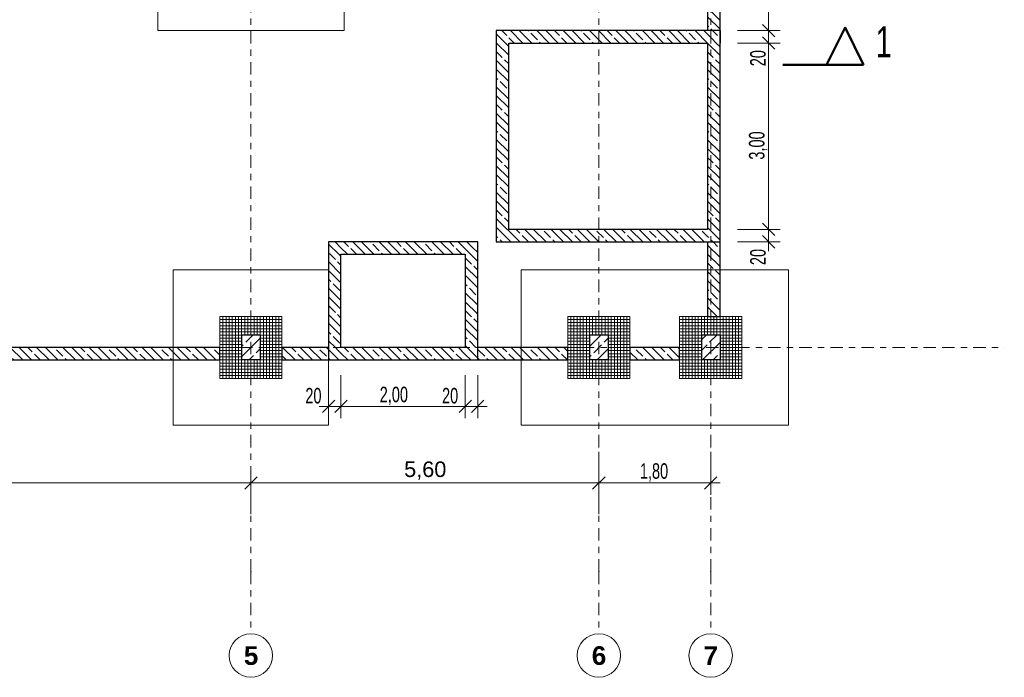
# Model space of a CAD drawing. Header units: metres. Extents: x -3.3 to 34.5, y -5.3 to 16.4.
# Tile 3 of 4: x 18.7 to 34.5, y -5.3 to 5.3. Entities that reach past the tile are written whole.
import ezdxf

# ---------------------------------------------------------------- set-up
doc = ezdxf.new("R2010")
doc.units = ezdxf.units.M
doc.header["$MEASUREMENT"] = 0
doc.set_wipeout_variables(frame=1)
for name, pattern in [('Raster', [0.4, 0.2, -0.1, 0, -0.1]), ('Untersicht', [0.2, 0.15, -0.05]), ('Wipeout_Contour', [1, 0, -1])]:
    doc.linetypes.add(name, pattern=pattern)
for name, color, linetype in [('85 Marker Schnitt.Marker', 7, 'Continuous'), ('Neubau_10 Stütze', 7, 'Continuous'), ('Neubau_10 Wand Aussen', 7, 'Continuous'), ('Neubau_20 Decke Roh', 7, 'Continuous'), ('Neubau_20 Fundamente', 7, 'Continuous'), ('Neubau_86 Achsraster', 7, 'Continuous'), ('Neubau_93 1_100 Bemaßung', 7, 'Continuous')]:
    doc.layers.add(name, color=color, linetype=linetype)
doc.styles.add('ERSTELLTER_STIL_1', font='arialbd.ttf')
doc.styles.add('ERSTELLTER_STIL_2', font='arial.ttf')
doc.styles.add('ERSTELLTER_STIL_3', font='GOTHIC.TTF', dxfattribs={"width": 0.7})
doc.dimstyles.new('ERSTELLTER_STIL__2', dxfattribs={"dimtxt": 0.25, "dimasz": 0.190285, "dimexe": 0.18, "dimexo": 0.5, "dimgap": 0, "dimtad": 1, "dimtih": 1, "dimtoh": 1, "dimzin": 0, "dimdsep": 46, "dimtxsty": 'ERSTELLTER_STIL_2', "dimblk": 'ARROWHEAD_6', "dimblk1": 'ARROWHEAD_6', "dimblk2": 'ARROWHEAD_6', "dimcen": 0.09, "dimclrd": 7, "dimclre": 7, "dimclrt": 7, "dimazin": 0, "dimtfac": 1, "dimtdec": 4, "dimtmove": 0, "dimatfit": 3, "dimfxl": 1, "dimtolj": 1, "dimtzin": 0, "dimarcsym": 0})
doc.dimstyles.new('ERSTELLTER_STIL__3', dxfattribs={"dimtxt": 0.25, "dimasz": 0.190285, "dimexe": 0.18, "dimexo": 0.5, "dimgap": 0, "dimtad": 1, "dimtih": 1, "dimtoh": 1, "dimzin": 0, "dimdsep": 46, "dimtxsty": 'ERSTELLTER_STIL_3', "dimblk": 'ARROWHEAD_6', "dimblk1": 'ARROWHEAD_6', "dimblk2": 'ARROWHEAD_6', "dimcen": 0.09, "dimclrd": 7, "dimclre": 7, "dimclrt": 7, "dimazin": 0, "dimtfac": 1, "dimtdec": 4, "dimtmove": 0, "dimatfit": 3, "dimfxl": 1, "dimtolj": 1, "dimtzin": 0, "dimarcsym": 0})
doc.dimstyles.new('ERSTELLTER_STIL__4', dxfattribs={"dimtxt": 0.25, "dimasz": 0.190285, "dimexe": 0.18, "dimexo": 0.5, "dimgap": 0, "dimtad": 1, "dimzin": 0, "dimdsep": 46, "dimtxsty": 'ERSTELLTER_STIL_3', "dimblk": 'ARROWHEAD_6', "dimblk1": 'ARROWHEAD_6', "dimblk2": 'ARROWHEAD_6', "dimcen": 0.09, "dimclrd": 7, "dimclre": 7, "dimclrt": 7, "dimazin": 0, "dimtfac": 1, "dimtdec": 4, "dimtmove": 0, "dimatfit": 3, "dimfxl": 1, "dimtolj": 1, "dimtzin": 0, "dimarcsym": 0})
pattern_1 = [(135, (0, 0), (0.212132, 0.212132), []), (135, (-0.0707, -0.0707), (0.212132, 0.212132), []), (135, (-0.14142, -0.14142), (0.212132, 0.212132), [0.15, -0.05])]
pattern_2 = [(45, (0, 0), (-0.1697056, 0.1697056), []), (45, (-0.08485, 0.08485), (-0.1697056, 0.1697056), [0.18, -0.06])]
pattern_3 = [(0, (0, 0), (0, 0.05), []), (90, (0, 0), (-0.05, 0), [])]

# ---------------------------------------------------------------- blocks, each defined once
blk = doc.blocks.new('*D6')
at = {"layer": 'Neubau_93 1_100 Bemaßung', "color": 7, "linetype": 'Continuous', "lineweight": 13, "transparency": 16777216}
for p, q in [((11.2, -2.68), (11.2, -1.992)), ((22.4, -2.68), (22.4, -1.992)), ((11.3, -2.08), (11.1, -2.28)), ((22.5, -2.08), (22.3, -2.28))]:
    blk.add_line(p, q, dxfattribs=at)
at = {"color": 254, "linetype": 'Wipeout_Contour', "lineweight": 0, "ltscale": 67.719249, "transparency": 16777216}
blk.add_wipeout([(16.334, -2.18), (17.266, -2.18), (17.266, -1.83), (16.334, -1.83)], dxfattribs=at).dxf.layer = 'Neubau_93 1_100 Bemaßung'
at = {"layer": 'Neubau_93 1_100 Bemaßung', "color": 7, "linetype": 'Continuous', "lineweight": 13, "transparency": 16777216}
blk.add_line((11.2, -2.18), (22.4, -2.18), dxfattribs=at)
at = {"layer": 'Neubau_93 1_100 Bemaßung', "color": 7, "lineweight": 13, "transparency": 16777216, "insert": (16.384, -2.13), "char_height": 0.25, "attachment_point": 7, "style": 'ERSTELLTER_STIL_2'}
blk.add_mtext('\\A1;11,20', dxfattribs=at)
blk = doc.blocks.new('ARROWHEAD_6')
at = {"color": 0, "linetype": 'Continuous', "lineweight": 0}
for p, q in [((0, 0), (-1, 0)), ((-0.5, -0.5), (0.5, 0.5))]:
    blk.add_line(p, q, dxfattribs=at)
blk = doc.blocks.new('*D7')
at = {"layer": 'Neubau_93 1_100 Bemaßung', "color": 7, "linetype": 'Continuous', "lineweight": 13, "transparency": 16777216}
for p, q in [((22.4, -2.68), (22.4, -1.992)), ((28, -2.68), (28, -1.992)), ((22.5, -2.08), (22.3, -2.28)), ((27.9, -2.28), (28.1, -2.08)), ((28, -2.18), (28.15, -2.18))]:
    blk.add_line(p, q, dxfattribs=at)
at = {"color": 254, "linetype": 'Wipeout_Contour', "lineweight": 0, "ltscale": 101.144243, "transparency": 16777216}
blk.add_wipeout([(24.816, -2.18), (25.584, -2.18), (25.584, -1.83), (24.816, -1.83)], dxfattribs=at).dxf.layer = 'Neubau_93 1_100 Bemaßung'
at = {"layer": 'Neubau_93 1_100 Bemaßung', "color": 7, "linetype": 'Continuous', "lineweight": 13, "transparency": 16777216}
blk.add_line((22.4, -2.18), (28, -2.18), dxfattribs=at)
at = {"layer": 'Neubau_93 1_100 Bemaßung', "color": 7, "lineweight": 13, "transparency": 16777216, "insert": (24.866, -2.13), "char_height": 0.25, "attachment_point": 7, "style": 'ERSTELLTER_STIL_2'}
blk.add_mtext('\\A1;5,60', dxfattribs=at)
blk = doc.blocks.new('*D8')
at = {"layer": 'Neubau_93 1_100 Bemaßung', "color": 7, "linetype": 'Continuous', "lineweight": 13, "transparency": 16777216}
for p, q in [((23.65, -1.135), (23.65, -0.447)), ((23.85, -1.135), (23.85, -0.447)), ((23.5, -0.947), (23.65, -0.947)), ((23.75, -0.847), (23.55, -1.047)), ((23.65, -0.947), (23.85, -0.947)), ((23.95, -0.847), (23.75, -1.047))]:
    blk.add_line(p, q, dxfattribs=at)
at = {"layer": 'Neubau_93 1_100 Bemaßung', "color": 7, "lineweight": 13, "transparency": 16777216, "insert": (23.276, -0.903), "char_height": 0.25, "attachment_point": 7, "style": 'ERSTELLTER_STIL_3'}
blk.add_mtext('\\A1;20', dxfattribs=at)
blk = doc.blocks.new('*D9')
at = {"layer": 'Neubau_93 1_100 Bemaßung', "color": 7, "linetype": 'Continuous', "lineweight": 13, "transparency": 16777216}
for p, q in [((23.85, -1.135), (23.85, -0.447)), ((25.85, -1.135), (25.85, -0.447)), ((23.95, -0.847), (23.75, -1.047)), ((23.85, -0.947), (25.85, -0.947)), ((25.75, -1.047), (25.95, -0.847))]:
    blk.add_line(p, q, dxfattribs=at)
at = {"layer": 'Neubau_93 1_100 Bemaßung', "color": 7, "lineweight": 13, "transparency": 16777216, "char_height": 0.25, "attachment_point": 7, "style": 'ERSTELLTER_STIL_3'}
for s, insert in [('\\A1;2,00', (24.473, -0.927)), ('\\A1;20', (25.476, -0.903))]:
    blk.add_mtext(s, dxfattribs=dict(at, insert=insert))
blk = doc.blocks.new('*D10')
at = {"layer": 'Neubau_93 1_100 Bemaßung', "color": 7, "linetype": 'Continuous', "lineweight": 13, "transparency": 16777216}
for p, q in [((25.85, -1.135), (25.85, -0.447)), ((26.05, -1.135), (26.05, -0.447)), ((25.75, -1.047), (25.95, -0.847)), ((25.85, -0.947), (26.05, -0.947)), ((26.15, -0.847), (25.95, -1.047)), ((26.05, -0.947), (26.2, -0.947))]:
    blk.add_line(p, q, dxfattribs=at)
blk = doc.blocks.new('*D11')
at = {"layer": 'Neubau_93 1_100 Bemaßung', "color": 7, "linetype": 'Continuous', "lineweight": 13, "transparency": 16777216}
for p, q in [((30.632, 2), (30.832, 1.8)), ((30.632, 1.8), (30.832, 1.6)), ((30.732, 1.7), (30.732, 1.9)), ((30.92, 1.7), (30.232, 1.7)), ((30.732, 1.55), (30.732, 1.7))]:
    blk.add_line(p, q, dxfattribs=at)
at = {"layer": 'Neubau_93 1_100 Bemaßung', "color": 7, "lineweight": 13, "transparency": 16777216, "insert": (30.688, 1.326), "char_height": 0.25, "attachment_point": 7, "rotation": 90, "style": 'ERSTELLTER_STIL_3'}
blk.add_mtext('\\A1;20', dxfattribs=at)
blk = doc.blocks.new('*D12')
at = {"layer": 'Neubau_93 1_100 Bemaßung', "color": 7, "linetype": 'Continuous', "lineweight": 13, "transparency": 16777216}
for p, q in [((30.632, 5), (30.832, 4.8)), ((30.92, 4.9), (30.232, 4.9)), ((30.732, 1.9), (30.732, 4.9)), ((30.632, 2), (30.832, 1.8)), ((30.92, 1.9), (30.232, 1.9)), ((30.732, 1.7), (30.732, 1.9))]:
    blk.add_line(p, q, dxfattribs=at)
at = {"layer": 'Neubau_93 1_100 Bemaßung', "color": 7, "lineweight": 13, "transparency": 16777216, "char_height": 0.25, "attachment_point": 7, "rotation": 90, "style": 'ERSTELLTER_STIL_3'}
for s, insert in [('\\A1;20', (30.688, 4.526)), ('\\A1;3,00', (30.712, 3.023))]:
    blk.add_mtext(s, dxfattribs=dict(at, insert=insert))
blk = doc.blocks.new('*D13')
at = {"layer": 'Neubau_93 1_100 Bemaßung', "color": 7, "linetype": 'Continuous', "lineweight": 13, "transparency": 16777216}
for p, q in [((30.92, 5.1), (30.232, 5.1)), ((30.632, 5.2), (30.832, 5)), ((30.732, 4.9), (30.732, 5.1)), ((30.632, 5), (30.832, 4.8)), ((30.92, 4.9), (30.232, 4.9))]:
    blk.add_line(p, q, dxfattribs=at)
blk = doc.blocks.new('*D14')
at = {"layer": 'Neubau_93 1_100 Bemaßung', "color": 7, "linetype": 'Continuous', "lineweight": 13, "transparency": 16777216}
for p, q in [((30.92, 8.1), (30.232, 8.1)), ((30.632, 8.2), (30.832, 8)), ((30.732, 5.1), (30.732, 8.1)), ((30.92, 5.1), (30.232, 5.1)), ((30.632, 5.2), (30.832, 5))]:
    blk.add_line(p, q, dxfattribs=at)
at = {"layer": 'Neubau_93 1_100 Bemaßung', "color": 7, "lineweight": 13, "transparency": 16777216, "char_height": 0.25, "attachment_point": 7, "rotation": 90, "style": 'ERSTELLTER_STIL_3'}
for s, insert in [('\\A1;20', (30.688, 7.726)), ('\\A1;3,00', (30.712, 6.223))]:
    blk.add_mtext(s, dxfattribs=dict(at, insert=insert))
blk = doc.blocks.new('*D24')
at = {"layer": 'Neubau_93 1_100 Bemaßung', "color": 7, "linetype": 'Continuous', "lineweight": 13, "transparency": 16777216}
for p, q in [((28, -2.368), (28, -1.68)), ((29.8, -2.368), (29.8, -1.68)), ((27.85, -2.18), (28, -2.18)), ((28.1, -2.08), (27.9, -2.28)), ((28, -2.18), (29.8, -2.18)), ((29.7, -2.28), (29.9, -2.08)), ((29.8, -2.18), (29.95, -2.18))]:
    blk.add_line(p, q, dxfattribs=at)
at = {"layer": 'Neubau_93 1_100 Bemaßung', "color": 7, "lineweight": 13, "transparency": 16777216, "insert": (28.66, -2.159), "char_height": 0.25, "attachment_point": 7, "style": 'ERSTELLTER_STIL_3'}
blk.add_mtext('\\A1;1,80', dxfattribs=at)

msp = doc.modelspace()

# ---------------------------------------------------------------- hatches: boundary and pattern name
at = {"layer": 'Neubau_10 Stütze', "linetype": 'Continuous', "lineweight": 0, "true_color": 0x000000}
h = msp.add_hatch(dxfattribs=at)
h.set_pattern_fill('BETON_STAHLBETON', color=18, style=0, pattern_type=2)
h.set_pattern_definition(pattern_2)
h.paths.add_polyline_path([(22.55, -0.2), (22.55, 0.2), (22.25, 0.2), (22.25, -0.2)])
h = msp.add_hatch(dxfattribs=at)
h.set_pattern_fill('BETON_STAHLBETON', color=18, style=0, pattern_type=2)
h.set_pattern_definition(pattern_2)
h.paths.add_polyline_path([(28.15, -0.2), (28.15, 0.2), (27.85, 0.2), (27.85, -0.2)])
h = msp.add_hatch(dxfattribs=at)
h.set_pattern_fill('BETON_STAHLBETON', color=18, style=0, pattern_type=2)
h.set_pattern_definition(pattern_2)
h.paths.add_polyline_path([(29.95, -0.2), (29.95, 0.2), (29.65, 0.2), (29.65, -0.2)])
at = {"layer": 'Neubau_10 Wand Aussen', "linetype": 'Continuous', "lineweight": 0, "true_color": 0x000000}
h = msp.add_hatch(dxfattribs=at)
h.set_pattern_fill('BETON_WU', color=18, style=0, pattern_type=2)
h.set_pattern_definition(pattern_1)
h.paths.add_polyline_path([(29.75, 6.1), (29.75, 5.1), (29.95, 5.1), (29.95, 6.1)])
h = msp.add_hatch(dxfattribs=at)
h.set_pattern_fill('BETON_WU', color=18, style=0, pattern_type=2)
h.set_pattern_definition(pattern_1)
h.paths.add_polyline_path([(26.55, 4.9), (26.35, 5.1), (26.35, 4.9)])
h = msp.add_hatch(dxfattribs=at)
h.set_pattern_fill('BETON_WU', color=18, style=0, pattern_type=2)
h.set_pattern_definition(pattern_1)
h.paths.add_polyline_path([(26.55, 5.1), (26.35, 5.1), (26.55, 4.9)])
h = msp.add_hatch(dxfattribs=at)
h.set_pattern_fill('BETON_WU', color=18, style=0, pattern_type=2)
h.set_pattern_definition(pattern_1)
h.paths.add_polyline_path([(26.55, 4.9), (29.75, 4.9), (29.75, 5.1), (26.55, 5.1)])
h = msp.add_hatch(dxfattribs=at)
h.set_pattern_fill('BETON_WU', color=18, style=0, pattern_type=2)
h.set_pattern_definition(pattern_1)
h.paths.add_polyline_path([(29.75, 4.9), (29.95, 4.9), (29.95, 5.1)])
h = msp.add_hatch(dxfattribs=at)
h.set_pattern_fill('BETON_WU', color=18, style=0, pattern_type=2)
h.set_pattern_definition(pattern_1)
h.paths.add_polyline_path([(29.75, 4.9), (29.95, 5.1), (29.75, 5.1)])
h = msp.add_hatch(dxfattribs=at)
h.set_pattern_fill('BETON_WU', color=18, style=0, pattern_type=2)
h.set_pattern_definition(pattern_1)
h.paths.add_polyline_path([(26.55, 1.9), (26.55, 4.9), (26.35, 4.9), (26.35, 1.9)])
h = msp.add_hatch(dxfattribs=at)
h.set_pattern_fill('BETON_WU', color=18, style=0, pattern_type=2)
h.set_pattern_definition(pattern_1)
h.paths.add_polyline_path([(29.75, 4.9), (29.75, 1.9), (29.95, 1.9), (29.95, 4.9)])
h = msp.add_hatch(dxfattribs=at)
h.set_pattern_fill('BETON_WU', color=18, style=0, pattern_type=2)
h.set_pattern_definition(pattern_1)
h.paths.add_polyline_path([(26.55, 1.9), (26.35, 1.7), (26.55, 1.7)])
h = msp.add_hatch(dxfattribs=at)
h.set_pattern_fill('BETON_WU', color=18, style=0, pattern_type=2)
h.set_pattern_definition(pattern_1)
h.paths.add_polyline_path([(26.35, 1.9), (26.35, 1.7), (26.55, 1.9)])
h = msp.add_hatch(dxfattribs=at)
h.set_pattern_fill('BETON_WU', color=18, style=0, pattern_type=2)
h.set_pattern_definition(pattern_1)
h.paths.add_polyline_path([(29.75, 1.9), (26.55, 1.9), (26.55, 1.7), (29.75, 1.7)])
h = msp.add_hatch(dxfattribs=at)
h.set_pattern_fill('BETON_WU', color=18, style=0, pattern_type=2)
h.set_pattern_definition(pattern_1)
h.paths.add_polyline_path([(29.75, 1.9), (29.95, 1.7), (29.95, 1.9)])
h = msp.add_hatch(dxfattribs=at)
h.set_pattern_fill('BETON_WU', color=18, style=0, pattern_type=2)
h.set_pattern_definition(pattern_1)
h.paths.add_polyline_path([(29.75, 1.7), (29.95, 1.7), (29.75, 1.9)])
h = msp.add_hatch(dxfattribs=at)
h.set_pattern_fill('BETON_WU', color=18, style=0, pattern_type=2)
h.set_pattern_definition(pattern_1)
h.paths.add_polyline_path([(23.85, 1.5), (23.65, 1.7), (23.65, 1.5)])
h = msp.add_hatch(dxfattribs=at)
h.set_pattern_fill('BETON_WU', color=18, style=0, pattern_type=2)
h.set_pattern_definition(pattern_1)
h.paths.add_polyline_path([(23.85, 1.7), (23.65, 1.7), (23.85, 1.5)])
h = msp.add_hatch(dxfattribs=at)
h.set_pattern_fill('BETON_WU', color=18, style=0, pattern_type=2)
h.set_pattern_definition(pattern_1)
h.paths.add_polyline_path([(23.85, 1.5), (25.85, 1.5), (25.85, 1.7), (23.85, 1.7)])
h = msp.add_hatch(dxfattribs=at)
h.set_pattern_fill('BETON_WU', color=18, style=0, pattern_type=2)
h.set_pattern_definition(pattern_1)
h.paths.add_polyline_path([(25.85, 1.5), (26.05, 1.7), (25.85, 1.7)])
h = msp.add_hatch(dxfattribs=at)
h.set_pattern_fill('BETON_WU', color=18, style=0, pattern_type=2)
h.set_pattern_definition(pattern_1)
h.paths.add_polyline_path([(25.85, 1.5), (26.05, 1.5), (26.05, 1.7)])
h = msp.add_hatch(dxfattribs=at)
h.set_pattern_fill('BETON_WU', color=18, style=0, pattern_type=2)
h.set_pattern_definition(pattern_1)
h.paths.add_polyline_path([(29.75, 1.7), (29.75, 0.5), (29.95, 0.5), (29.95, 1.7)])
h = msp.add_hatch(dxfattribs=at)
h.set_pattern_fill('BETON_WU', color=18, style=0, pattern_type=2)
h.set_pattern_definition(pattern_1)
h.paths.add_polyline_path([(23.85, 0), (23.85, 1.5), (23.65, 1.5), (23.65, 0)])
h = msp.add_hatch(dxfattribs=at)
h.set_pattern_fill('BETON_WU', color=18, style=0, pattern_type=2)
h.set_pattern_definition(pattern_1)
h.paths.add_polyline_path([(25.85, 1.5), (25.85, 0), (26.05, 0), (26.05, 1.5)])
h = msp.add_hatch(dxfattribs=at)
h.set_pattern_fill('BETON_WU', color=18, style=0, pattern_type=2)
h.set_pattern_definition(pattern_1)
h.paths.add_polyline_path([(23.65, 0), (22.9, 0), (22.9, -0.2), (23.65, -0.2)])
h = msp.add_hatch(dxfattribs=at)
h.set_pattern_fill('BETON_WU', color=18, style=0, pattern_type=2)
h.set_pattern_definition(pattern_1)
h.paths.add_polyline_path([(23.65, 0), (23.65, -0.2), (23.85, 0)])
h = msp.add_hatch(dxfattribs=at)
h.set_pattern_fill('BETON_WU', color=18, style=0, pattern_type=2)
h.set_pattern_definition(pattern_1)
h.paths.add_polyline_path([(23.85, 0), (23.65, -0.2), (23.85, -0.2)])
h = msp.add_hatch(dxfattribs=at)
h.set_pattern_fill('BETON_WU', color=18, style=0, pattern_type=2)
h.set_pattern_definition(pattern_1)
h.paths.add_polyline_path([(25.85, 0), (23.85, 0), (23.85, -0.2), (25.85, -0.2)])
h = msp.add_hatch(dxfattribs=at)
h.set_pattern_fill('BETON_WU', color=18, style=0, pattern_type=2)
h.set_pattern_definition(pattern_1)
h.paths.add_polyline_path([(25.85, 0), (26.05, -0.2), (26.05, 0)])
h = msp.add_hatch(dxfattribs=at)
h.set_pattern_fill('BETON_WU', color=18, style=0, pattern_type=2)
h.set_pattern_definition(pattern_1)
h.paths.add_polyline_path([(25.85, -0.2), (26.05, -0.2), (25.85, 0)])
h = msp.add_hatch(dxfattribs=at)
h.set_pattern_fill('BETON_WU', color=18, style=0, pattern_type=2)
h.set_pattern_definition(pattern_1)
h.paths.add_polyline_path([(27.5, 0), (26.05, 0), (26.05, -0.2), (27.5, -0.2)])
h = msp.add_hatch(dxfattribs=at)
h.set_pattern_fill('BETON_WU', color=18, style=0, pattern_type=2)
h.set_pattern_definition(pattern_1)
h.paths.add_polyline_path([(21.9, 0), (17.3, 0), (17.3, -0.2), (21.9, -0.2)])
h = msp.add_hatch(dxfattribs=at)
h.set_pattern_fill('BETON_WU', color=18, style=0, pattern_type=2)
h.set_pattern_definition(pattern_1)
h.paths.add_polyline_path([(29.3, 0), (28.5, 0), (28.5, -0.2), (29.3, -0.2)])
at = {"layer": 'Neubau_20 Fundamente', "linetype": 'Continuous', "lineweight": 0, "true_color": 0x000000}
h = msp.add_hatch(dxfattribs=at)
h.set_pattern_fill('BETON_FERTIGTEIL_TRÄGER', color=18, style=0, pattern_type=2)
h.set_pattern_definition(pattern_3)
h.paths.add_polyline_path([(21.9, -0.5), (22.9, -0.5), (22.9, 0.5), (21.9, 0.5)])
h.paths.add_polyline_path([(22.25, 0.2), (22.55, 0.2), (22.55, -0.2), (22.25, -0.2)], flags=0)
h = msp.add_hatch(dxfattribs=at)
h.set_pattern_fill('BETON_FERTIGTEIL_TRÄGER', color=18, style=0, pattern_type=2)
h.set_pattern_definition(pattern_3)
h.paths.add_polyline_path([(27.5, -0.5), (28.5, -0.5), (28.5, 0.5), (27.5, 0.5)])
h.paths.add_polyline_path([(27.85, -0.2), (27.85, 0.2), (28.15, 0.2), (28.15, -0.2)], flags=0)
h = msp.add_hatch(dxfattribs=at)
h.set_pattern_fill('BETON_FERTIGTEIL_TRÄGER', color=18, style=0, pattern_type=2)
h.set_pattern_definition(pattern_3)
h.paths.add_polyline_path([(29.3, -0.5), (30.3, -0.5), (30.3, 0.5), (29.3, 0.5)])
h.paths.add_polyline_path([(29.65, -0.2), (29.65, 0.2), (29.95, 0.2), (29.95, -0.2)], flags=0)

# ---------------------------------------------------------------- linework, layer by layer
at = {"layer": '85 Marker Schnitt.Marker', "color": 7, "linetype": 'Continuous', "lineweight": 50}
msp.add_line((30.962, 4.548), (31.662, 4.548), dxfattribs=at)
at = {"layer": 'Neubau_10 Stütze', "color": 7, "linetype": 'Continuous', "lineweight": 25}
for p, q in [((22.55, 0.2), (22.25, 0.2)), ((22.25, 0.2), (22.25, -0.2)), ((22.55, 0.2), (22.55, -0.2)), ((28.15, 0.2), (27.85, 0.2)), ((27.85, 0.2), (27.85, -0.2)), ((28.15, 0.2), (28.15, -0.2)), ((29.95, 0.2), (29.65, 0.2)), ((29.65, 0.2), (29.65, -0.2)), ((29.95, 0.2), (29.95, -0.2)), ((22.55, -0.2), (22.25, -0.2)), ((28.15, -0.2), (27.85, -0.2)), ((29.95, -0.2), (29.65, -0.2))]:
    msp.add_line(p, q, dxfattribs=at)
at = {"layer": 'Neubau_10 Stütze', "color": 7, "linetype": 'Untersicht', "lineweight": 18, "flags": 128}
for points in [[(22.25, 0.2), (22.25, -0.2)], [(22.55, 0.2), (22.25, 0.2)], [(22.55, -0.2), (22.55, 0.2)], [(27.85, 0.2), (27.85, -0.2)], [(28.15, 0.2), (27.85, 0.2)], [(28.15, -0.2), (28.15, 0.2)], [(29.65, 0.2), (29.65, -0.2)], [(29.95, 0.2), (29.65, 0.2)], [(29.95, -0.2), (29.95, 0.2)], [(22.25, -0.2), (22.55, -0.2)], [(27.85, -0.2), (28.15, -0.2)], [(29.65, -0.2), (29.95, -0.2)]]:
    msp.add_lwpolyline(points, dxfattribs=at)
at = {"layer": 'Neubau_10 Wand Aussen', "color": 7, "linetype": 'Continuous', "lineweight": 25, "flags": 128}
for points in [[(29.75, 6.1), (29.75, 5.1)], [(29.95, 5.1), (29.95, 6.1)], [(26.35, 5.1), (26.35, 4.9)], [(29.75, 5.1), (26.35, 5.1)], [(29.95, 5.1), (29.95, 4.9)], [(26.35, 4.9), (26.35, 1.7)], [(26.55, 4.9), (29.75, 4.9)], [(26.55, 1.9), (26.55, 4.9)], [(29.75, 4.9), (29.75, 1.9)], [(29.95, 1.9), (29.95, 4.9)], [(29.75, 1.9), (26.55, 1.9)], [(29.95, 1.7), (29.95, 1.9)], [(23.65, 1.7), (23.65, 1.5)], [(25.85, 1.7), (23.65, 1.7)], [(26.05, 1.7), (25.85, 1.7)], [(26.05, 0), (26.05, 1.7)], [(26.35, 1.7), (26.55, 1.7)], [(26.55, 1.7), (29.75, 1.7)], [(29.75, 1.7), (29.75, 0.5)], [(29.95, 0.5), (29.95, 1.7)], [(23.65, 1.5), (23.65, 0)], [(23.85, 1.5), (25.85, 1.5)], [(23.85, 0), (23.85, 1.5)], [(25.85, 1.5), (25.85, 0)], [(29.75, 0.5), (29.95, 0.5)], [(23.65, 0), (22.9, 0)], [(25.85, 0), (23.85, 0)], [(27.5, 0), (26.05, 0)], [(27.5, -0.2), (27.5, 0)], [(21.9, 0), (17.3, 0)], [(21.9, -0.2), (21.9, 0)], [(22.9, 0), (22.9, -0.2)], [(29.3, 0), (28.5, 0)], [(28.5, 0), (28.5, -0.2)], [(29.3, -0.2), (29.3, 0)], [(17.3, -0.2), (21.9, -0.2)], [(22.9, -0.2), (23.65, -0.2)], [(23.65, -0.2), (26.05, -0.2)], [(26.05, -0.2), (27.5, -0.2)], [(28.5, -0.2), (29.3, -0.2)]]:
    msp.add_lwpolyline(points, dxfattribs=at)
at = {"layer": 'Neubau_20 Decke Roh', "color": 7, "linetype": 'Continuous', "lineweight": 25, "flags": 128}
for points in [[(26.35, 1.7), (29.95, 1.7), (29.95, 5.1), (26.35, 5.1)], [(23.65, -0.2), (26.05, -0.2), (26.05, 1.7), (23.65, 1.7)]]:
    msp.add_lwpolyline(points, close=True, dxfattribs=at)
at = {"layer": 'Neubau_20 Fundamente', "color": 7, "linetype": 'Continuous', "lineweight": 13}
for p, q in [((21.9, 0.5), (21.9, -0.5)), ((22.9, 0.5), (21.9, 0.5)), ((22.9, 0.5), (22.9, -0.5)), ((27.5, 0.5), (27.5, -0.5)), ((28.5, 0.5), (27.5, 0.5)), ((28.5, 0.5), (28.5, -0.5)), ((29.3, 0.5), (29.3, -0.5)), ((30.3, 0.5), (29.3, 0.5)), ((30.3, 0.5), (30.3, -0.5)), ((22.25, 0.2), (22.25, -0.2)), ((22.55, 0.2), (22.25, 0.2)), ((22.55, 0.2), (22.55, -0.2)), ((27.85, 0.2), (27.85, -0.2)), ((28.15, 0.2), (27.85, 0.2)), ((28.15, 0.2), (28.15, -0.2)), ((29.65, 0.2), (29.65, -0.2)), ((29.95, 0.2), (29.65, 0.2)), ((29.95, 0.2), (29.95, -0.2)), ((22.55, -0.2), (22.25, -0.2)), ((28.15, -0.2), (27.85, -0.2)), ((29.95, -0.2), (29.65, -0.2)), ((22.9, -0.5), (21.9, -0.5)), ((28.5, -0.5), (27.5, -0.5)), ((30.3, -0.5), (29.3, -0.5))]:
    msp.add_line(p, q, dxfattribs=at)
at = {"layer": 'Neubau_20 Fundamente', "color": 7, "linetype": 'Continuous', "lineweight": 18, "flags": 128}
for points in [[(20.9, 5.1), (20.9, 8.1)], [(23.9, 8.1), (23.9, 5.1)], [(23.9, 5.1), (20.9, 5.1)], [(21.15, -1.25), (21.15, 1.25)], [(21.15, 1.25), (23.65, 1.25)], [(23.65, 1.25), (23.65, -1.25)], [(26.75, -1.25), (26.75, 1.25)], [(26.75, 1.25), (31.05, 1.25)], [(31.05, 1.25), (31.05, -1.25)], [(23.65, -1.25), (21.15, -1.25)], [(31.05, -1.25), (26.75, -1.25)]]:
    msp.add_lwpolyline(points, dxfattribs=at)
at = {"layer": 'Neubau_20 Fundamente', "color": 7, "linetype": 'Untersicht', "lineweight": 18, "flags": 128}
for points in [[(21.9, -0.5), (21.9, 0.5)], [(21.9, 0.5), (22.9, 0.5)], [(22.9, 0.5), (22.9, -0.5)], [(27.5, -0.5), (27.5, 0.5)], [(27.5, 0.5), (28.5, 0.5)], [(28.5, 0.5), (28.5, -0.5)], [(29.3, -0.5), (29.3, 0.5)], [(29.3, 0.5), (30.3, 0.5)], [(30.3, 0.5), (30.3, -0.5)], [(22.25, 0.2), (22.25, -0.2)], [(22.55, 0.2), (22.25, 0.2)], [(22.55, -0.2), (22.55, 0.2)], [(27.85, 0.2), (27.85, -0.2)], [(28.15, 0.2), (27.85, 0.2)], [(28.15, -0.2), (28.15, 0.2)], [(29.65, 0.2), (29.65, -0.2)], [(29.95, 0.2), (29.65, 0.2)], [(29.95, -0.2), (29.95, 0.2)], [(22.25, -0.2), (22.55, -0.2)], [(27.85, -0.2), (28.15, -0.2)], [(29.65, -0.2), (29.95, -0.2)], [(22.9, -0.5), (21.9, -0.5)], [(28.5, -0.5), (27.5, -0.5)], [(30.3, -0.5), (29.3, -0.5)]]:
    msp.add_lwpolyline(points, dxfattribs=at)
at = {"layer": 'Neubau_86 Achsraster', "color": 7, "linetype": 'Raster', "lineweight": 13}
for p, q in [((22.4, 14.593), (22.4, -3.607)), ((28, 14.593), (28, -3.607)), ((29.8, 14.593), (29.8, -3.607)), ((-1.274, 0), (33.526, 0)), ((33.526, 0), (34.526, 0)), ((22.4, -3.607), (22.4, -4.607)), ((28, -3.607), (28, -4.607)), ((29.8, -3.607), (29.8, -4.607))]:
    msp.add_line(p, q, dxfattribs=at)
at = {"layer": 'Neubau_86 Achsraster', "color": 7, "linetype": 'Continuous', "lineweight": 13, "flags": 128}
for points in [[(22.4, -5.307, 1), (22.4, -4.607, 1)], [(28, -5.307, 1), (28, -4.607, 1)], [(29.8, -5.307, 1), (29.8, -4.607, 1)]]:
    msp.add_lwpolyline(points, format="xyb", close=True, dxfattribs=at)
at = {"layer": 'Neubau_86 Achsraster', "color": 7, "linetype": 'Raster', "lineweight": 13}
for p in [(22.4, -3.607), (22.4, -3.607), (28, -3.607), (28, -3.607), (29.8, -3.607), (29.8, -3.607)]:
    msp.add_point(p, dxfattribs=at)

# ---------------------------------------------------------------- texts
at = {"layer": '85 Marker Schnitt.Marker', "color": 7, "lineweight": 50, "insert": (32.716, 4.668), "char_height": 0.5, "attachment_point": 9, "style": 'ERSTELLTER_STIL_3'}
msp.add_mtext('\\A1;\\pt0;1', dxfattribs=at)
at = {"layer": 'Neubau_86 Achsraster', "color": 7, "lineweight": 13, "char_height": 0.3, "attachment_point": 1, "style": 'ERSTELLTER_STIL_1'}
for s, insert in [('\\A1;\\pt0;5', (22.286, -4.807)), ('\\A1;\\pt0;6', (27.886, -4.807)), ('\\A1;\\pt0;7', (29.686, -4.807))]:
    msp.add_mtext(s, dxfattribs=dict(at, insert=insert))

# ---------------------------------------------------------------- dimensions: what is measured, and where the dimension line sits
at = {"layer": 'Neubau_93 1_100 Bemaßung', "color": 7, "linetype": 'Continuous', "lineweight": 13}
for base, p1, p2, picture, middle in [((30.732, 8.1), (29.8, 5.1), (29.8, 8.1), '*D14', (30.557, 6.547)), ((30.732, 5.1), (29.75, 4.9), (29.8, 5.1), '*D13', (30.557, 4.716)), ((30.732, 4.9), (29.75, 1.9), (29.75, 4.9), '*D12', (30.557, 3.347)), ((30.732, 1.9), (29.8, 1.7), (29.75, 1.9), '*D11', (30.557, 1.516))]:
    dim = msp.add_linear_dim(base=base, p1=p1, p2=p2, angle=90, dimstyle='ERSTELLTER_STIL__4', dxfattribs=at)
    dim.commit()
    dim.dimension.update_dxf_attribs({"geometry": picture, "text_midpoint": middle, "dimtype": 160, "text_rotation": 90})
for base, p1, p2, picture, middle in [((23.85, -0.947), (23.65, 0), (23.85, 0), '*D8', (23.466, -0.772)), ((25.85, -0.947), (23.85, 0), (25.85, 0), '*D9', (24.797, -0.772)), ((26.05, -0.947), (25.85, 0), (26.05, 0), '*D10', (25.666, -0.772))]:
    dim = msp.add_linear_dim(base=base, p1=p1, p2=p2, dimstyle='ERSTELLTER_STIL__3', dxfattribs=at)
    dim.commit()
    dim.dimension.update_dxf_attribs({"geometry": picture, "text_midpoint": middle, "dimtype": 160})

# ---------------------------------------------------------------- next in the draw order: dimensions: what is measured, and where the dimension line sits
dim = msp.add_linear_dim(base=(22.4, -2.18), p1=(11.2, -3.607), p2=(22.4, -3.607), dimstyle='ERSTELLTER_STIL__2', dxfattribs=at)
dim.commit()
dim.dimension.update_dxf_attribs({"geometry": '*D6', "text_midpoint": (16.803, -2.005), "dimtype": 160})

# ---------------------------------------------------------------- next in the draw order: wipeouts: each hides what was drawn before it
at = {"color": 254, "linetype": 'Wipeout_Contour', "lineweight": 0, "ltscale": 96.870582}
msp.add_wipeout([(32.262, 4.548), (31.962, 5.148), (31.662, 4.548)], dxfattribs=at).dxf.layer = '85 Marker Schnitt.Marker'

# ---------------------------------------------------------------- next in the draw order: linework, layer by layer
at = {"layer": '85 Marker Schnitt.Marker', "color": 7, "linetype": 'Continuous', "lineweight": 50, "flags": 128}
msp.add_lwpolyline([(32.262, 4.548), (31.662, 4.548), (31.962, 5.148)], close=True, dxfattribs=at)

# ---------------------------------------------------------------- next in the draw order: dimensions: what is measured, and where the dimension line sits
at = {"layer": 'Neubau_93 1_100 Bemaßung', "color": 7, "linetype": 'Continuous', "lineweight": 13}
dim = msp.add_linear_dim(base=(28, -2.18), p1=(22.4, -3.607), p2=(28, -3.607), dimstyle='ERSTELLTER_STIL__2', dxfattribs=at)
dim.commit()
dim.dimension.update_dxf_attribs({"geometry": '*D7', "text_midpoint": (25.19, -2.005), "dimtype": 160})

# ---------------------------------------------------------------- next in the draw order: dimensions: what is measured, and where the dimension line sits
dim = msp.add_linear_dim(base=(29.8, -2.18), p1=(28, 0.03), p2=(29.8, 0.03), dimstyle='ERSTELLTER_STIL__3', dxfattribs=at)
dim.commit()
dim.dimension.update_dxf_attribs({"geometry": '*D24', "text_midpoint": (28.984, -2.005), "dimtype": 160})

doc.saveas('drawing.dxf')
